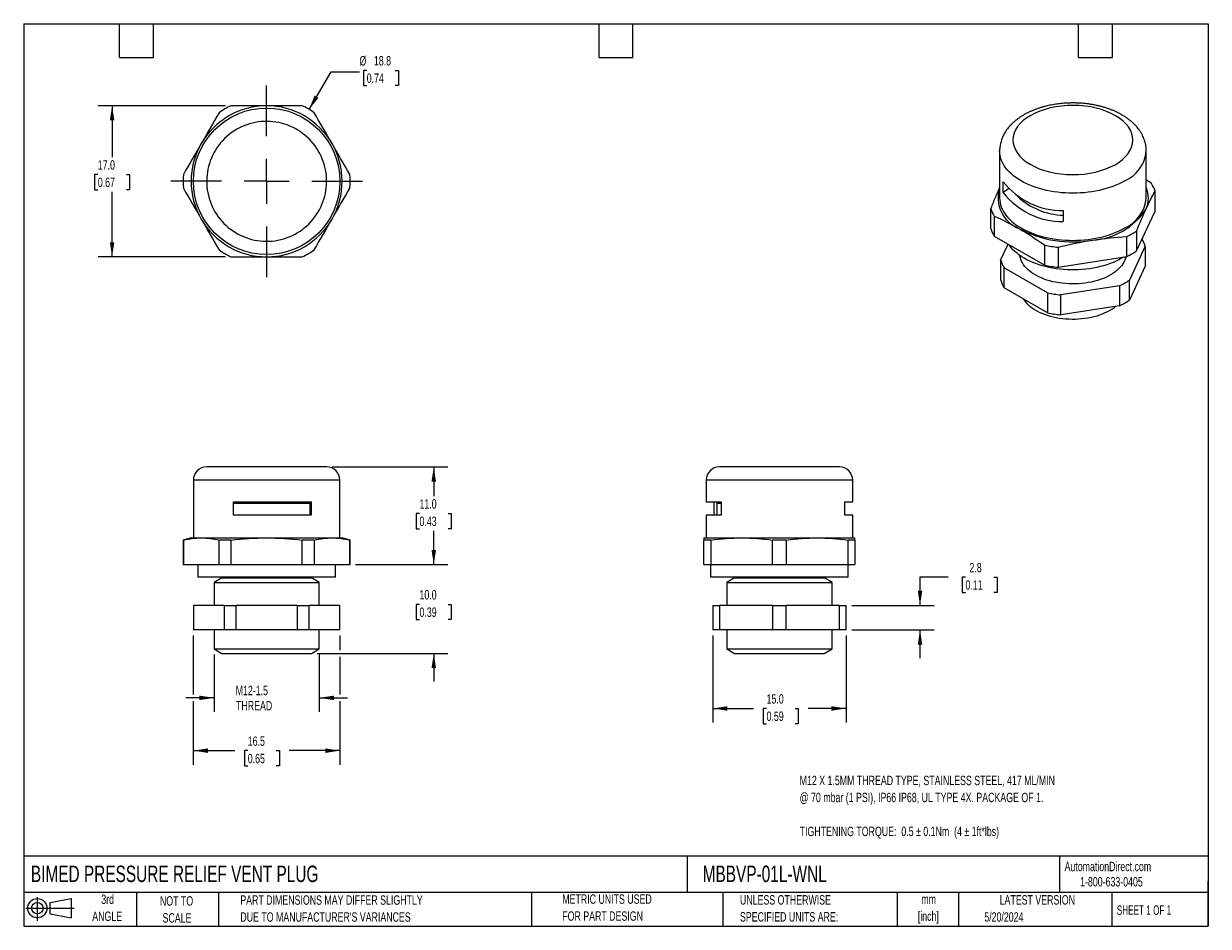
# Model space of a CAD drawing. Header units: millimetres. Extents: x 3 to 137, y 3 to 105.
import ezdxf

# ---------------------------------------------------------------- set-up
doc = ezdxf.new("R2010")
doc.units = ezdxf.units.MM
doc.header["$LTSCALE"] = 0.5
doc.linetypes.add('CENTERX2', pattern=[20.32, 12.7, -2.54, 2.54, -2.54])
doc.layers.add('CENTER', color=40, linetype='CENTERX2')
doc.layers.add('SLD-DEFPOINTS', color=7, linetype='Continuous')
doc.layers.add('DIMENSIONS', color=140, linetype='Continuous', lineweight=25)
doc.layers.add('TEXT', color=140, linetype='Continuous', lineweight=25)
doc.styles.add('SLDTEXTSTYLE0', font='TXT', dxfattribs={"width": 0.7})
doc.styles.add('SLDTEXTSTYLE1', font='TXT', dxfattribs={"width": 0.65})
doc.dimstyles.new('SLDDIMSTYLE0', dxfattribs={"dimtxt": 1.079004, "dimasz": 1.651, "dimexe": 0, "dimexo": 0.0625, "dimgap": 0.269751, "dimtad": 0, "dimtih": 1, "dimtoh": 1, "dimrnd": 1e-09, "dimzin": 4, "dimdsep": 46, "dimtxsty": 'SLDTEXTSTYLE0', "dimsah": 1, "dimcen": 0.09, "dimadec": 0, "dimazin": 1, "dimtfac": 1, "dimtofl": 0, "dimtmove": 0, "dimatfit": 3, "dimfxl": 0, "dimfrac": 2, "dimtolj": 1, "dimtzin": 12, "dimarcsym": 0})
doc.dimstyles.new('SLDDIMSTYLE1', dxfattribs={"dimtxt": 1.079004, "dimasz": 1.651, "dimexe": 0, "dimexo": 0.0625, "dimgap": 0.269751, "dimtad": 0, "dimtih": 1, "dimtoh": 1, "dimrnd": 1e-09, "dimzin": 4, "dimdsep": 46, "dimtxsty": 'SLDTEXTSTYLE0', "dimsah": 1, "dimcen": 0.09, "dimadec": 0, "dimazin": 1, "dimtfac": 1, "dimtmove": 0, "dimatfit": 0, "dimfxl": 0, "dimfrac": 2, "dimtolj": 1, "dimtzin": 12, "dimarcsym": 0})
doc.dimstyles.new('SLDDIMSTYLE2', dxfattribs={"dimtxt": 1.079004, "dimasz": 1.651, "dimexe": 0, "dimexo": 0.0625, "dimgap": 0.269751, "dimtad": 0, "dimtih": 1, "dimtoh": 1, "dimrnd": 1e-09, "dimzin": 12, "dimdsep": 46, "dimtxsty": 'SLDTEXTSTYLE0', "dimsah": 1, "dimcen": 0.09, "dimadec": 0, "dimazin": 3, "dimtfac": 1, "dimtofl": 0, "dimtmove": 0, "dimatfit": 3, "dimfxl": 0, "dimfrac": 2, "dimtolj": 1, "dimtzin": 12, "dimarcsym": 0})
doc.dimstyles.new('SLDDIMSTYLE3', dxfattribs={"dimtxt": 1.079004, "dimasz": 1.651, "dimexe": 0, "dimexo": 0.0625, "dimgap": 0.269751, "dimtad": 0, "dimtih": 1, "dimtoh": 1, "dimrnd": 1e-09, "dimzin": 12, "dimdsep": 46, "dimtxsty": 'SLDTEXTSTYLE0', "dimsah": 1, "dimcen": 0.09, "dimadec": 0, "dimazin": 3, "dimtfac": 1, "dimtmove": 0, "dimatfit": 0, "dimfxl": 0, "dimfrac": 2, "dimtolj": 1, "dimtzin": 12, "dimarcsym": 0})
doc.dimstyles.new('SLDDIMSTYLE4', dxfattribs={"dimtxt": 1.079004, "dimasz": 1.651, "dimexe": 0, "dimexo": 0.0625, "dimgap": 0.269751, "dimtad": 0, "dimtih": 1, "dimtoh": 1, "dimrnd": 1e-09, "dimzin": 12, "dimdsep": 46, "dimtxsty": 'SLDTEXTSTYLE0', "dimsah": 1, "dimcen": 0, "dimadec": 0, "dimazin": 3, "dimtfac": 1, "dimtofl": 0, "dimtmove": 0, "dimatfit": 3, "dimfxl": 0, "dimfrac": 2, "dimtolj": 1, "dimtzin": 12, "dimarcsym": 0})

# ---------------------------------------------------------------- blocks, each defined once
blk = doc.blocks.new('Block11')
at = {"color": 7, "linetype": 'Continuous', "lineweight": 18}
for p, q in [((0, 1.44), (5.44, 1.44)), ((1.29, 2.66), (1.29, 0)), ((2.74, 2.08), (5.09, 2.52)), ((2.74, 0.8), (2.74, 2.08)), ((5.09, 2.52), (5.09, 0.37)), ((2.74, 0.8), (5.09, 0.37))]:
    blk.add_line(p, q, dxfattribs=at)
for radius in [1.08, 0.643]:
    blk.add_circle((1.29, 1.44), radius, dxfattribs=at)
blk = doc.blocks.new('Block12')
at = {"layer": 'SLD-DEFPOINTS'}
blk.add_blockref('Block11', (0, 0), dxfattribs=at)
blk = doc.blocks.new('_D')
at = {"layer": 'DIMENSIONS'}
for p, q in [((37.91, 54.89), (50.92, 54.89)), ((49.34, 54.89), (49.34, 51.6)), ((47.73, 49.64), (47.37, 49.64)), ((47.37, 49.64), (47.37, 47.92)), ((50.94, 49.64), (51.3, 49.64)), ((51.3, 49.64), (51.3, 47.92)), ((47.37, 47.92), (47.73, 47.92)), ((49.34, 43.89), (49.34, 47.68)), ((51.3, 47.92), (50.94, 47.92)), ((40.53, 43.89), (50.92, 43.89))]:
    blk.add_line(p, q, dxfattribs=at)
for points in [[(49.34, 54.89), (49.08, 53.24), (49.59, 53.24)], [(49.34, 43.89), (49.59, 45.54), (49.08, 45.54)]]:
    blk.add_solid(points, dxfattribs=at)
at = {"layer": 'DIMENSIONS', "char_height": 1.058, "attachment_point": 1, "style": 'SLDTEXTSTYLE0'}
for s, insert in [('11.0', (47.73, 51.25)), ('0.43', (47.73, 49.29))]:
    blk.add_mtext(s, dxfattribs=dict(at, insert=insert))
blk = doc.blocks.new('_D_1')
at = {"layer": 'DIMENSIONS'}
for p, q in [((49.34, 43.89), (49.34, 47.07)), ((40.53, 43.89), (50.92, 43.89)), ((47.73, 39.41), (47.37, 39.41)), ((47.37, 39.41), (47.37, 37.7)), ((50.94, 39.41), (51.3, 39.41)), ((51.3, 39.41), (51.3, 37.7)), ((47.37, 37.7), (47.73, 37.7)), ((51.3, 37.7), (50.94, 37.7)), ((36.21, 33.89), (50.92, 33.89)), ((49.34, 33.89), (49.34, 30.72))]:
    blk.add_line(p, q, dxfattribs=at)
for points in [[(49.34, 43.89), (49.59, 45.54), (49.08, 45.54)], [(49.34, 33.89), (49.08, 32.24), (49.59, 32.24)]]:
    blk.add_solid(points, dxfattribs=at)
at = {"layer": 'DIMENSIONS', "char_height": 1.058, "attachment_point": 1, "style": 'SLDTEXTSTYLE0'}
for s, insert in [('10.0', (47.73, 41.02)), ('0.39', (47.73, 39.06))]:
    blk.add_mtext(s, dxfattribs=dict(at, insert=insert))
blk = doc.blocks.new('_D_2')
at = {"layer": 'DIMENSIONS'}
for p, q in [((22.27, 35.91), (22.27, 29.27)), ((38.77, 35.91), (38.77, 34.27)), ((38.77, 33.51), (38.77, 29.27)), ((22.27, 28.51), (22.27, 21.36)), ((38.77, 28.51), (38.77, 21.36)), ((22.27, 22.95), (26.94, 22.95)), ((28.4, 22.95), (28.04, 22.95)), ((28.04, 22.95), (28.04, 21.23)), ((31.61, 22.95), (31.97, 22.95)), ((31.97, 22.95), (31.97, 21.23)), ((38.77, 22.95), (33.07, 22.95)), ((28.04, 21.23), (28.4, 21.23)), ((31.97, 21.23), (31.61, 21.23))]:
    blk.add_line(p, q, dxfattribs=at)
for points in [[(22.27, 22.95), (23.92, 22.69), (23.92, 23.2)], [(38.77, 22.95), (37.12, 23.2), (37.12, 22.69)]]:
    blk.add_solid(points, dxfattribs=at)
at = {"layer": 'DIMENSIONS', "char_height": 1.058, "attachment_point": 1, "style": 'SLDTEXTSTYLE0'}
for s, insert in [('16.5', (28.4, 24.55)), ('0.65', (28.4, 22.59))]:
    blk.add_mtext(s, dxfattribs=dict(at, insert=insert))
blk = doc.blocks.new('_D_3')
at = {"layer": 'DIMENSIONS'}
for p, q in [((24.6, 33.76), (24.6, 27.3)), ((36.45, 33.76), (36.45, 27.3)), ((24.6, 28.89), (21.42, 28.89)), ((36.45, 28.89), (39.62, 28.89))]:
    blk.add_line(p, q, dxfattribs=at)
for points in [[(24.6, 28.89), (22.95, 29.14), (22.95, 28.64)], [(36.45, 28.89), (38.1, 28.64), (38.1, 29.14)]]:
    blk.add_solid(points, dxfattribs=at)
at = {"layer": 'DIMENSIONS', "char_height": 1.058, "attachment_point": 1, "style": 'SLDTEXTSTYLE0'}
for s, insert in [('M12-1.5', (27.04, 30.25)), ('THREAD', (27.08, 28.54))]:
    blk.add_mtext(s, dxfattribs=dict(at, insert=insert))
blk = doc.blocks.new('_D_4')
at = {"layer": 'DIMENSIONS'}
for p, q in [((80.75, 35.91), (80.75, 26.11)), ((95.75, 35.91), (95.75, 26.11)), ((80.75, 27.7), (85.33, 27.7)), ((86.8, 27.7), (86.43, 27.7)), ((86.43, 27.7), (86.43, 25.98)), ((90, 27.7), (90.37, 27.7)), ((90.37, 27.7), (90.37, 25.98)), ((95.75, 27.7), (91.47, 27.7)), ((86.43, 25.98), (86.8, 25.98)), ((90.37, 25.98), (90, 25.98))]:
    blk.add_line(p, q, dxfattribs=at)
for points in [[(80.75, 27.7), (82.4, 27.44), (82.4, 27.95)], [(95.75, 27.7), (94.1, 27.95), (94.1, 27.44)]]:
    blk.add_solid(points, dxfattribs=at)
at = {"layer": 'DIMENSIONS', "char_height": 1.058, "attachment_point": 1, "style": 'SLDTEXTSTYLE0'}
for s, insert in [('15.0', (86.8, 29.3)), ('0.59', (86.8, 27.35))]:
    blk.add_mtext(s, dxfattribs=dict(at, insert=insert))
blk = doc.blocks.new('_D_5')
at = {"layer": 'DIMENSIONS'}
for p, q in [((107.25, 42.47), (104.07, 42.47)), ((104.07, 42.47), (104.07, 39.3)), ((109.19, 42.47), (108.83, 42.47)), ((108.83, 42.47), (108.83, 40.76)), ((112.4, 42.47), (112.76, 42.47)), ((112.76, 42.47), (112.76, 40.76)), ((108.83, 40.76), (109.19, 40.76)), ((112.76, 40.76), (112.4, 40.76)), ((96.38, 39.3), (105.66, 39.3)), ((96.38, 36.55), (105.66, 36.55)), ((104.07, 36.55), (104.07, 33.37))]:
    blk.add_line(p, q, dxfattribs=at)
for points in [[(104.07, 39.3), (104.33, 40.95), (103.82, 40.95)], [(104.07, 36.55), (103.82, 34.89), (104.33, 34.89)]]:
    blk.add_solid(points, dxfattribs=at)
at = {"layer": 'DIMENSIONS', "char_height": 1.058, "attachment_point": 1, "style": 'SLDTEXTSTYLE0'}
for s, insert in [('2.8', (109.64, 44.08)), ('0.11', (109.19, 42.12))]:
    blk.add_mtext(s, dxfattribs=dict(at, insert=insert))
blk = doc.blocks.new('_D_6')
at = {"layer": 'DIMENSIONS'}
for p, q in [((25.88, 95.53), (11.54, 95.53)), ((13.12, 95.53), (13.12, 89.76)), ((11.52, 87.8), (11.16, 87.8)), ((11.16, 87.8), (11.16, 86.09)), ((14.73, 87.8), (15.09, 87.8)), ((15.09, 87.8), (15.09, 86.09)), ((11.16, 86.09), (11.52, 86.09)), ((13.12, 78.53), (13.12, 85.84)), ((15.09, 86.09), (14.73, 86.09)), ((25.88, 78.53), (11.54, 78.53))]:
    blk.add_line(p, q, dxfattribs=at)
for points in [[(13.12, 95.53), (12.87, 93.88), (13.38, 93.88)], [(13.12, 78.53), (13.38, 80.18), (12.87, 80.18)]]:
    blk.add_solid(points, dxfattribs=at)
at = {"layer": 'DIMENSIONS', "char_height": 1.058, "attachment_point": 1, "style": 'SLDTEXTSTYLE0'}
for s, insert in [('17.0', (11.52, 89.41)), ('0.67', (11.52, 87.45))]:
    blk.add_mtext(s, dxfattribs=dict(at, insert=insert))
blk = doc.blocks.new('_D_7')
at = {"layer": 'DIMENSIONS'}
for p, q in [((35.3, 95.13), (37.8, 99.37)), ((37.8, 99.37), (40.97, 99.37)), ((41.79, 99.52), (41.43, 99.52)), ((41.43, 99.52), (41.43, 97.81)), ((44.99, 99.52), (45.36, 99.52)), ((45.36, 99.52), (45.36, 97.81)), ((41.43, 97.81), (41.79, 97.81)), ((45.36, 97.81), (44.99, 97.81))]:
    blk.add_line(p, q, dxfattribs=at)
blk.add_solid([(35.3, 95.13), (36.36, 96.42), (35.92, 96.68)], dxfattribs=at)
at = {"layer": 'DIMENSIONS', "char_height": 1.058, "attachment_point": 1, "style": 'SLDTEXTSTYLE0'}
for s, insert in [('%%c', (40.97, 101.13)), ('18.8', (42.6, 101.13)), ('0.74', (41.79, 99.17))]:
    blk.add_mtext(s, dxfattribs=dict(at, insert=insert))
blk = doc.blocks.new('SW_CENTERMARKSYMBOL_0')
at = {"layer": 'CENTER', "color": 0}
for p, q in [((0, 5.08), (0, 10.79)), ((0, 0), (0, 2.54)), ((-5.08, 0), (-10.79, 0)), ((0, 0), (-2.54, 0)), ((0, 0), (0, -2.54)), ((0, 0), (2.54, 0)), ((5.08, 0), (10.79, 0)), ((0, -5.08), (0, -10.79))]:
    blk.add_line(p, q, dxfattribs=at)

msp = doc.modelspace()

# ---------------------------------------------------------------- linework, layer by layer
for p, q in [((113.035, 90.455), (113.035, 85.148)), ((129.535, 85.148), (129.535, 90.455)), ((113.439, 85.758), (113.439, 86.983)), ((130.134, 86.782), (129.535, 87.199)), ((114.041, 86.176), (113.439, 85.758)), ((130.534, 83.666), (130.534, 85.919)), ((112.036, 81.73), (112.036, 83.983)), ((112.437, 83.12), (112.437, 80.867)), ((120.204, 83.733), (120.204, 82.509)), ((128.457, 79.19), (130.534, 83.666)), ((128.457, 81.443), (128.457, 79.19)), ((112.437, 80.867), (118.113, 77.59)), ((127.362, 78.558), (127.362, 80.811)), ((113.151, 78.15), (113.995, 79.968)), ((118.113, 77.59), (118.113, 79.843)), ((119.608, 79.612), (119.608, 77.359)), ((129.419, 79.742), (127.64, 75.909)), ((129.419, 79.742), (129.419, 77.497)), ((113.151, 78.15), (113.151, 75.905)), ((115.36, 78.655), (115.36, 78.4)), ((119.608, 77.359), (127.362, 78.558)), ((127.21, 78.4), (127.21, 78.535)), ((129.419, 77.497), (127.64, 73.664)), ((118.412, 74.482), (113.551, 77.288)), ((113.551, 75.042), (113.551, 77.288)), ((118.412, 72.236), (113.551, 75.042)), ((126.546, 75.278), (119.906, 74.251)), ((126.546, 75.278), (126.546, 73.032)), ((127.64, 73.664), (127.64, 75.909)), ((118.412, 74.482), (118.412, 72.236)), ((119.906, 72.005), (119.906, 74.251)), ((126.546, 73.032), (119.906, 72.005)), ((22.274, 53.39), (22.274, 46.89)), ((38.774, 53.39), (22.274, 53.39)), ((38.774, 46.89), (38.774, 53.39)), ((79.996, 53.39), (79.996, 50.94)), ((88.246, 53.39), (79.996, 53.39)), ((96.496, 53.39), (88.246, 53.39)), ((96.496, 50.94), (96.496, 53.39)), ((26.779, 49.44), (26.779, 50.94)), ((26.779, 50.94), (35.543, 50.94)), ((26.779, 50.809), (35.408, 50.809)), ((35.408, 49.44), (35.408, 50.809)), ((35.543, 50.94), (35.543, 49.44)), ((79.996, 50.94), (81.698, 50.94)), ((80.895, 49.44), (80.895, 50.94)), ((81.236, 50.94), (81.196, 50.809)), ((81.196, 50.809), (81.196, 49.44)), ((81.196, 50.809), (81.698, 50.809)), ((81.698, 50.94), (81.698, 49.44)), ((95.597, 50.94), (96.496, 50.94)), ((95.597, 49.44), (95.597, 50.94)), ((35.543, 49.44), (26.779, 49.44)), ((79.996, 49.44), (79.996, 46.89)), ((81.698, 49.44), (79.996, 49.44)), ((96.496, 49.44), (95.597, 49.44)), ((96.496, 46.89), (96.496, 49.44)), ((22.024, 46.89), (21.124, 46.649)), ((22.024, 46.89), (23.163, 46.89)), ((23.163, 46.89), (30.524, 46.89)), ((30.524, 46.89), (37.885, 46.89)), ((37.885, 46.89), (39.024, 46.89)), ((39.924, 46.649), (39.024, 46.89)), ((79.746, 46.89), (83.996, 46.89)), ((83.996, 46.89), (92.496, 46.89)), ((92.496, 46.89), (96.746, 46.89)), ((21.124, 46.649), (21.124, 43.89)), ((21.156, 46.649), (21.124, 46.649)), ((21.156, 46.649), (21.156, 43.89)), ((25.169, 43.89), (25.169, 46.649)), ((26.51, 46.649), (25.169, 46.649)), ((26.51, 46.649), (26.51, 43.89)), ((34.537, 43.89), (34.537, 46.649)), ((35.878, 46.649), (34.537, 46.649)), ((35.878, 46.649), (35.878, 43.89)), ((39.892, 43.89), (39.892, 46.649)), ((39.924, 46.649), (39.892, 46.649)), ((39.924, 43.89), (39.924, 46.649)), ((80.52, 46.649), (79.746, 46.649)), ((79.746, 43.89), (79.746, 46.649)), ((80.52, 46.649), (80.52, 43.89)), ((89.02, 46.649), (87.472, 46.649)), ((87.472, 43.89), (87.472, 46.649)), ((89.02, 46.649), (89.02, 43.89)), ((95.972, 43.89), (95.972, 46.649)), ((96.746, 46.649), (95.972, 46.649)), ((96.746, 46.649), (96.746, 43.89)), ((21.124, 43.89), (21.156, 43.89)), ((21.156, 43.89), (25.169, 43.89)), ((22.774, 43.89), (22.774, 42.47)), ((25.169, 43.89), (26.51, 43.89)), ((26.51, 43.89), (34.537, 43.89)), ((34.537, 43.89), (35.878, 43.89)), ((35.878, 43.89), (39.892, 43.89)), ((38.274, 42.47), (38.274, 43.89)), ((39.892, 43.89), (39.924, 43.89)), ((79.746, 43.89), (80.52, 43.89)), ((80.496, 43.89), (80.496, 42.47)), ((80.52, 43.89), (87.472, 43.89)), ((87.472, 43.89), (89.02, 43.89)), ((89.02, 43.89), (95.972, 43.89)), ((95.972, 43.89), (96.746, 43.89)), ((95.996, 42.47), (95.996, 43.89)), ((38.274, 42.47), (22.774, 42.47)), ((25.464, 42.39), (24.599, 41.891)), ((24.599, 41.891), (24.599, 39.295)), ((24.599, 41.891), (36.449, 41.891)), ((25.464, 42.47), (25.464, 42.39)), ((25.464, 42.39), (35.584, 42.39)), ((35.584, 42.39), (35.584, 42.47)), ((36.449, 41.891), (35.584, 42.39)), ((36.449, 39.295), (36.449, 41.891)), ((95.996, 42.47), (80.496, 42.47)), ((83.186, 42.39), (82.321, 41.891)), ((82.321, 41.891), (82.321, 39.295)), ((82.321, 41.891), (88.246, 41.891)), ((83.186, 42.47), (83.186, 42.39)), ((83.186, 42.39), (93.306, 42.39)), ((88.246, 41.891), (94.171, 41.891)), ((93.306, 42.39), (93.306, 42.47)), ((94.171, 41.891), (93.306, 42.39)), ((94.171, 39.295), (94.171, 41.891)), ((22.274, 39.295), (22.274, 36.545)), ((22.274, 39.295), (22.31, 39.295)), ((22.31, 36.545), (22.31, 39.295)), ((25.747, 39.295), (22.31, 39.295)), ((25.747, 39.295), (25.747, 36.545)), ((25.747, 39.295), (27.087, 39.295)), ((27.087, 36.545), (27.087, 39.295)), ((33.961, 39.295), (27.087, 39.295)), ((33.961, 39.295), (33.961, 36.545)), ((33.961, 39.295), (35.3, 39.295)), ((35.3, 36.545), (35.3, 39.295)), ((38.737, 39.295), (35.3, 39.295)), ((38.737, 39.295), (38.737, 36.545)), ((38.737, 39.295), (38.774, 39.295)), ((38.774, 36.545), (38.774, 39.295)), ((80.746, 39.295), (80.746, 36.545)), ((80.746, 39.295), (81.52, 39.295)), ((81.52, 36.545), (81.52, 39.295)), ((87.473, 39.295), (81.52, 39.295)), ((87.473, 39.295), (87.473, 36.545)), ((87.473, 39.295), (89.02, 39.295)), ((89.02, 36.545), (89.02, 39.295)), ((94.973, 39.295), (89.02, 39.295)), ((94.973, 39.295), (94.973, 36.545)), ((94.973, 39.295), (95.746, 39.295)), ((95.746, 36.545), (95.746, 39.295)), ((22.31, 36.545), (22.274, 36.545)), ((25.747, 36.545), (22.31, 36.545)), ((24.599, 36.545), (24.599, 34.395)), ((27.087, 36.545), (25.747, 36.545)), ((33.961, 36.545), (27.087, 36.545)), ((35.3, 36.545), (33.961, 36.545)), ((38.737, 36.545), (35.3, 36.545)), ((36.449, 34.395), (36.449, 36.545)), ((38.774, 36.545), (38.737, 36.545)), ((81.52, 36.545), (80.746, 36.545)), ((87.473, 36.545), (81.52, 36.545)), ((82.321, 36.545), (82.321, 34.395)), ((89.02, 36.545), (87.473, 36.545)), ((94.973, 36.545), (89.02, 36.545)), ((94.171, 34.395), (94.171, 36.545)), ((95.746, 36.545), (94.973, 36.545)), ((24.599, 34.395), (25.474, 33.89)), ((24.599, 34.395), (36.449, 34.395)), ((25.474, 33.89), (35.574, 33.89)), ((35.574, 33.89), (36.449, 34.395)), ((82.321, 34.395), (83.196, 33.89)), ((82.321, 34.395), (94.171, 34.395)), ((83.196, 33.89), (88.246, 33.89)), ((88.246, 33.89), (93.296, 33.89)), ((93.296, 33.89), (94.171, 34.395))]:
    msp.add_line(p, q)
at = {"flags": 128}
for points in [[(127.119, 87.088), (126.805, 86.916), (126.477, 86.754), (126.134, 86.602), (125.778, 86.461), (125.41, 86.331), (125.03, 86.212), (124.641, 86.105), (124.242, 86.009), (123.834, 85.926), (123.42, 85.855), (123, 85.797), (122.576, 85.751), (122.147, 85.719), (121.717, 85.699), (121.285, 85.693), (120.853, 85.699), (120.423, 85.719), (119.994, 85.751), (119.57, 85.797), (119.15, 85.855), (118.736, 85.926), (118.329, 86.009), (117.929, 86.105), (117.54, 86.212), (117.16, 86.331), (116.792, 86.461), (116.436, 86.602), (116.093, 86.754), (115.765, 86.916), (115.451, 87.088), (115.154, 87.269), (114.874, 87.458), (114.611, 87.656), (114.366, 87.862), (114.14, 88.074), (113.934, 88.293), (113.748, 88.518), (113.583, 88.749), (113.439, 88.984), (113.316, 89.223), (113.215, 89.465), (113.137, 89.71), (113.08, 89.958), (113.046, 90.206), (113.035, 90.454)], [(113.035, 85.148), (113.046, 84.899), (113.08, 84.65), (113.137, 84.403), (113.215, 84.158), (113.316, 83.915), (113.439, 83.676), (113.583, 83.441), (113.748, 83.211), (113.934, 82.986), (114.14, 82.767), (114.366, 82.554), (114.611, 82.349), (114.874, 82.151), (115.154, 81.961), (115.451, 81.78), (115.765, 81.609), (116.093, 81.447), (116.436, 81.295), (116.792, 81.154), (117.16, 81.023), (117.54, 80.904), (117.929, 80.797), (118.329, 80.702), (118.736, 80.618), (119.15, 80.548), (119.57, 80.489), (119.994, 80.444), (120.423, 80.411), (120.853, 80.392), (121.285, 80.385), (121.717, 80.392), (122.147, 80.411), (122.576, 80.444), (123, 80.489), (123.42, 80.548), (123.834, 80.618), (124.242, 80.702), (124.641, 80.797), (125.03, 80.904), (125.41, 81.023), (125.778, 81.154), (126.134, 81.295), (126.477, 81.447), (126.805, 81.609), (127.119, 81.78)], [(126.969, 78.497), (126.765, 78.375), (126.46, 78.209), (126.141, 78.052), (125.806, 77.905), (125.459, 77.769), (125.099, 77.644), (124.728, 77.531), (124.348, 77.429), (123.958, 77.339), (123.56, 77.262), (123.155, 77.197), (122.746, 77.145), (122.331, 77.106), (121.914, 77.08), (121.495, 77.066), (121.075, 77.066), (120.656, 77.08), (120.239, 77.106), (119.825, 77.145), (119.415, 77.197), (119.01, 77.262), (118.612, 77.339), (118.223, 77.429), (117.842, 77.531), (117.471, 77.644), (117.111, 77.769), (116.764, 77.905), (116.43, 78.052), (116.11, 78.209), (115.805, 78.375), (115.516, 78.551), (115.245, 78.736), (114.991, 78.929), (114.755, 79.129), (114.539, 79.337), (114.342, 79.551), (114.166, 79.771), (114.05, 79.936)], [(127.244, 78.54), (127.199, 78.362), (127.126, 78.153), (127.03, 77.947), (126.913, 77.745), (126.774, 77.547), (126.614, 77.355), (126.434, 77.168), (126.235, 76.989), (126.017, 76.817), (125.781, 76.653), (125.528, 76.497), (125.258, 76.351), (124.974, 76.215), (124.676, 76.089), (124.365, 75.974), (124.042, 75.87), (123.709, 75.778), (123.366, 75.698), (123.016, 75.63), (122.659, 75.575), (122.297, 75.532), (121.931, 75.503), (121.562, 75.486), (121.193, 75.483), (120.824, 75.493), (120.456, 75.516), (120.092, 75.552), (119.732, 75.601), (119.378, 75.662), (119.032, 75.736), (118.694, 75.822), (118.365, 75.92), (118.048, 76.03), (117.743, 76.15), (117.452, 76.282), (117.175, 76.423), (116.914, 76.574), (116.669, 76.734), (116.442, 76.902), (116.233, 77.078), (116.043, 77.261), (115.874, 77.45), (115.724, 77.645), (115.596, 77.846), (115.489, 78.05), (115.405, 78.257), (115.343, 78.468), (115.303, 78.68), (115.301, 78.696)], [(115.701, 73.801), (115.794, 73.661), (115.941, 73.468), (116.109, 73.281), (116.296, 73.1), (116.502, 72.926), (116.727, 72.76), (116.968, 72.602), (117.226, 72.453), (117.5, 72.314), (117.788, 72.184), (118.089, 72.065), (118.402, 71.957), (118.726, 71.86), (119.06, 71.775), (119.402, 71.702), (119.752, 71.642), (120.107, 71.593), (120.466, 71.558), (120.829, 71.535), (121.194, 71.525), (121.559, 71.529), (121.923, 71.545), (122.284, 71.574), (122.642, 71.616), (122.994, 71.67), (123.34, 71.737), (123.678, 71.816), (124.007, 71.907), (124.326, 72.01), (124.633, 72.124), (124.928, 72.248), (125.209, 72.382), (125.475, 72.527), (125.725, 72.68), (125.958, 72.842), (126.117, 72.966)]]:
    msp.add_lwpolyline(points, dxfattribs=at)
msp.add_circle((30.524, 87.033), 8.25)
for centre, radius, start, end in [((30.524, 87.033), 8.5, 90, 150), ((30.524, 87.033), 9.4, 115.27683, 124.72317), ((30.524, 87.033), 8.5, 30, 90), ((30.524, 87.033), 9.4, 55.27683, 64.72317), ((30.524, 87.033), 8.5, 150, 210), ((30.524, 87.033), 8.5, 330, 30), ((125.449, 90.836), 4.104, 294.0082, 354.68163), ((30.524, 87.033), 9.4, 175.27683, 184.72317), ((30.524, 87.033), 9.4, 355.27683, 4.72317), ((120.123, 92.232), 8.499, 218.1446, 270.54444), ((126.922, 84.767), 3.792, 17.68988, 32.10704), ((116.61, 85.186), 3.753, 162.26458, 249.15919), ((120.092, 90.943), 8.435, 217.93066, 270.75838), ((120.489, 91.214), 8.01, 227.11066, 267.96133), ((126.839, 85.147), 2.944, 334.46781, 23.67976), ((125.449, 85.529), 4.104, 294.0092, 354.67066), ((30.524, 87.033), 8.5, 210, 270), ((30.524, 87.033), 8.5, 270, 330), ((115.649, 85.135), 3.792, 197.68988, 212.10704), ((123.02, 88.154), 7.76, 273.4335, 326.56112), ((115.649, 82.882), 3.792, 197.68988, 212.10704), ((121.271, 93.267), 13.048, 242.64283, 279.7711), ((123.493, 88.776), 8.855, 295.90483, 304.08979), ((126.257, 78.796), 3.301, 16.65296, 31.43935), ((30.524, 87.033), 9.4, 235.27683, 244.72317), ((30.524, 87.033), 9.4, 295.27683, 304.72317), ((121.179, 94.715), 15.185, 258.3512, 264.06273), ((123.493, 86.524), 8.855, 295.90483, 304.08979), ((116.341, 79.107), 3.33, 196.68947, 213.10745), ((121.179, 92.462), 15.185, 258.3512, 264.06273), ((116.341, 76.861), 3.33, 196.68947, 213.10745), ((123.221, 82.3), 7.77, 295.33491, 304.65972), ((121.192, 87.51), 13.322, 257.95348, 264.46044), ((123.221, 80.055), 7.77, 295.33491, 304.65972), ((121.192, 85.265), 13.322, 257.95348, 264.46044), ((23.774, 53.39), 1.5, 90, 180), ((37.274, 53.39), 1.5, 0, 90), ((81.496, 53.39), 1.5, 90, 180), ((94.996, 53.39), 1.5, 0, 90)]:
    msp.add_arc(centre, radius, start, end)
for points in [[(25.169, 94.759), (24.503, 93.604), (23.834, 92.446), (23.163, 91.283)], [(30.524, 95.533), (29.181, 95.533), (27.844, 95.533), (26.51, 95.533)], [(34.537, 95.533), (33.204, 95.533), (31.866, 95.533), (30.524, 95.533)], [(37.885, 91.283), (37.214, 92.446), (36.545, 93.604), (35.878, 94.759)], [(23.163, 91.283), (22.491, 90.12), (21.822, 88.962), (21.156, 87.807)], [(39.892, 87.807), (39.225, 88.962), (38.556, 90.12), (37.885, 91.283)], [(21.156, 86.259), (21.822, 85.104), (22.491, 83.946), (23.163, 82.783)], [(37.885, 82.783), (38.556, 83.946), (39.225, 85.104), (39.892, 86.259)], [(129.495, 83.878), (129.843, 84.627), (130.189, 85.3), (130.534, 85.919)], [(23.163, 82.783), (23.834, 81.62), (24.503, 80.462), (25.169, 79.307)], [(35.878, 79.307), (36.545, 80.462), (37.214, 81.62), (37.885, 82.783)], [(112.437, 83.12), (113.379, 82.7), (114.325, 82.226), (115.275, 81.678)], [(128.457, 81.443), (128.802, 82.311), (129.148, 83.129), (129.495, 83.878)], [(115.275, 81.678), (116.224, 81.13), (117.17, 80.512), (118.113, 79.843)], [(119.608, 79.612), (120.896, 79.935), (122.188, 80.208), (123.485, 80.408)], [(123.485, 80.408), (124.782, 80.609), (126.074, 80.736), (127.362, 80.811)], [(26.51, 78.533), (27.844, 78.533), (29.181, 78.533), (30.524, 78.533)], [(30.524, 78.533), (31.866, 78.533), (33.204, 78.533), (34.537, 78.533)], [(35.408, 50.809), (35.407, 50.853), (35.405, 50.896), (35.404, 50.94)], [(21.156, 46.649), (21.822, 46.802), (22.491, 46.89), (23.163, 46.89)], [(23.163, 46.89), (23.834, 46.89), (24.503, 46.802), (25.169, 46.649)], [(26.51, 46.649), (27.844, 46.802), (29.181, 46.89), (30.524, 46.89)], [(30.524, 46.89), (31.866, 46.89), (33.204, 46.802), (34.537, 46.649)], [(35.878, 46.649), (36.545, 46.802), (37.214, 46.89), (37.885, 46.89)], [(37.885, 46.89), (38.556, 46.89), (39.225, 46.802), (39.892, 46.649)], [(79.746, 46.89), (79.746, 46.89), (79.746, 46.802), (79.746, 46.649)], [(80.52, 46.649), (81.675, 46.802), (82.833, 46.89), (83.996, 46.89)], [(83.996, 46.89), (85.159, 46.89), (86.317, 46.802), (87.472, 46.649)], [(89.02, 46.649), (90.175, 46.802), (91.333, 46.89), (92.496, 46.89)], [(92.496, 46.89), (93.659, 46.89), (94.817, 46.802), (95.972, 46.649)], [(96.746, 46.649), (96.746, 46.802), (96.746, 46.89), (96.746, 46.89)]]:
    msp.add_open_spline(points, degree=3)
for points, knots in [([(121.285, 95.852), (121.146, 95.851), (120.951, 95.849), (120.662, 95.838), (120.416, 95.824), (120.123, 95.802), (119.816, 95.771), (119.497, 95.731), (119.17, 95.681), (118.838, 95.621), (118.505, 95.551), (118.171, 95.471), (117.839, 95.381), (117.51, 95.28), (117.186, 95.168), (116.867, 95.047), (116.555, 94.915), (116.25, 94.772), (115.954, 94.62), (115.667, 94.457), (115.391, 94.284), (115.125, 94.101), (114.873, 93.909), (114.633, 93.707), (114.407, 93.497), (114.196, 93.277), (114.001, 93.05), (113.823, 92.816), (113.661, 92.574), (113.517, 92.327), (113.391, 92.074), (113.283, 91.816), (113.195, 91.553), (113.125, 91.287), (113.074, 91.017), (113.044, 90.745), (113.032, 90.556), (113.035, 90.459), (113.036, 90.453)], [0, 0, 0, 0, 0.03335534, 0.04692873, 0.06944796, 0.09282625, 0.11790035, 0.14406161, 0.17106782, 0.19872726, 0.22690591, 0.25550642, 0.28445704, 0.31370382, 0.34320531, 0.3729286, 0.40284641, 0.43293466, 0.46317039, 0.49352992, 0.52398564, 0.5544984, 0.5850312, 0.61554203, 0.64598551, 0.67631535, 0.70648794, 0.73646659, 0.76622555, 0.79575315, 0.82505343, 0.85414635, 0.88306663, 0.91186194, 0.94059066, 0.96931988, 0.99812356, 1, 1, 1, 1]), ([(116.968, 88.685), (115.592, 89.346), (114.727, 90.295), (114.4, 92.354), (114.951, 93.378), (117.241, 94.967), (118.886, 95.466), (122.451, 95.655), (124.226, 95.337), (126.978, 94.015), (127.843, 93.065), (128.17, 91.007), (127.619, 89.982), (125.329, 88.394), (123.684, 87.894), (120.119, 87.705), (118.344, 88.024), (116.968, 88.685)], [0, 0, 0, 0, 0.125, 0.125, 0.25, 0.25, 0.375, 0.375, 0.5, 0.5, 0.625, 0.625, 0.75, 0.75, 0.875, 0.875, 1, 1, 1, 1]), ([(129.534, 90.456), (129.533, 90.543), (129.53, 90.722), (129.5, 90.993), (129.45, 91.27), (129.378, 91.547), (129.285, 91.822), (129.169, 92.096), (129.032, 92.367), (128.871, 92.635), (128.694, 92.89), (128.503, 93.13), (128.301, 93.355), (128.083, 93.574), (127.849, 93.784), (127.599, 93.986), (127.335, 94.179), (127.058, 94.362), (126.768, 94.536), (126.466, 94.699), (126.154, 94.852), (125.832, 94.994), (125.501, 95.125), (125.163, 95.246), (124.817, 95.355), (124.465, 95.454), (124.109, 95.542), (123.748, 95.618), (123.386, 95.684), (123.024, 95.738), (122.668, 95.781), (122.334, 95.812), (122.042, 95.831), (121.779, 95.844), (121.535, 95.851), (121.366, 95.852), (121.285, 95.852)], [0, 0, 0, 0, 0.02723378, 0.05642615, 0.08591406, 0.1157836, 0.14612019, 0.17700585, 0.20851539, 0.24071163, 0.2736395, 0.30367518, 0.33405912, 0.3647461, 0.3956827, 0.42681011, 0.4580694, 0.48940594, 0.52077224, 0.55212429, 0.58342663, 0.61465915, 0.64580626, 0.67685547, 0.70779505, 0.73861118, 0.76928368, 0.79977874, 0.83003408, 0.85992422, 0.88916309, 0.91695216, 0.94121573, 0.95957123, 0.98047123, 1, 1, 1, 1]), ([(31.14, 80.311), (29.357, 80.148), (27.583, 80.699), (24.83, 82.989), (23.965, 84.634), (23.638, 88.199), (24.19, 89.974), (26.48, 92.726), (28.125, 93.591), (31.69, 93.918), (33.465, 93.367), (36.217, 91.077), (37.082, 89.432), (37.409, 85.867), (36.858, 84.092), (34.568, 81.34), (32.923, 80.475), (31.14, 80.311)], [0, 0, 0, 0, 0.125, 0.125, 0.25, 0.25, 0.375, 0.375, 0.5, 0.5, 0.625, 0.625, 0.75, 0.75, 0.875, 0.875, 1, 1, 1, 1]), ([(113.035, 86.331), (112.962, 86.17), (112.802, 85.821), (112.555, 85.25), (112.295, 84.63), (112.122, 84.199), (112.036, 83.983)], [0, 0, 0, 0, 0.21975152, 0.47932466, 0.73956926, 1, 1, 1, 1]), ([(31.14, 54.89), (30.976, 54.89), (30.647, 54.89), (30.148, 54.89), (29.641, 54.89), (29.129, 54.89), (28.643, 54.89), (28.189, 54.89), (27.768, 54.89), (27.287, 54.89), (26.757, 54.89), (26.261, 54.89), (25.856, 54.89), (25.532, 54.89), (25.233, 54.89), (24.96, 54.89), (24.715, 54.89), (24.464, 54.89), (24.224, 54.89), (24.02, 54.89), (23.876, 54.89), (23.801, 54.89), (23.771, 54.89), (23.776, 54.89), (23.777, 54.89)], [0, 0, 0, 0, 0.0440386, 0.0880331, 0.1334481, 0.1800674, 0.2267871, 0.267322, 0.3077854, 0.3483619, 0.4104041, 0.4724942, 0.5138934, 0.5552154, 0.5966572, 0.637192, 0.6776554, 0.718232, 0.77655, 0.8349147, 0.8899281, 0.9449888, 0.9890161, 1, 1, 1, 1]), ([(37.27, 54.89), (37.27, 54.89), (37.268, 54.89), (37.222, 54.89), (37.135, 54.89), (37.013, 54.89), (36.863, 54.89), (36.691, 54.89), (36.456, 54.89), (36.14, 54.89), (35.768, 54.89), (35.408, 54.89), (35.075, 54.89), (34.724, 54.89), (34.355, 54.89), (33.972, 54.89), (33.515, 54.89), (32.978, 54.89), (32.368, 54.89), (31.754, 54.89), (31.345, 54.89), (31.14, 54.89)], [0, 0, 0, 0, 0.0370958, 0.0881336, 0.1405162, 0.1930116, 0.2385575, 0.2840232, 0.3296159, 0.399328, 0.4690939, 0.5156109, 0.5620414, 0.6086063, 0.6541522, 0.6996178, 0.7452106, 0.810738, 0.876318, 0.9381457, 1, 1, 1, 1]), ([(81.524, 54.89), (81.51, 54.89), (81.493, 54.89), (81.498, 54.89), (81.499, 54.89)], [0, 0, 0, 0, 0.8005398, 1, 1, 1, 1]), ([(94.993, 54.89), (94.992, 54.89), (94.991, 54.89), (94.944, 54.89), (94.858, 54.89), (94.735, 54.89), (94.585, 54.89), (94.414, 54.89), (94.179, 54.89), (93.862, 54.89), (93.491, 54.89), (93.13, 54.89), (92.798, 54.89), (92.446, 54.89), (92.078, 54.89), (91.695, 54.89), (91.238, 54.89), (90.7, 54.89), (90.09, 54.89), (89.476, 54.89), (88.904, 54.89), (88.37, 54.89), (87.87, 54.89), (87.363, 54.89), (86.851, 54.89), (86.365, 54.89), (85.912, 54.89), (85.49, 54.89), (85.009, 54.89), (84.48, 54.89), (83.983, 54.89), (83.579, 54.89), (83.254, 54.89), (82.955, 54.89), (82.683, 54.89), (82.438, 54.89), (82.187, 54.89), (81.946, 54.89), (81.743, 54.89), (81.597, 54.89), (81.549, 54.89), (81.524, 54.89)], [0, 0, 0, 0, 0.0179918, 0.0427457, 0.0681518, 0.0936126, 0.1157029, 0.1377542, 0.1598671, 0.1936782, 0.2275154, 0.2500766, 0.2725959, 0.2951803, 0.3172706, 0.3393219, 0.3614348, 0.3932163, 0.4250233, 0.4550039, 0.4850103, 0.5090038, 0.5329815, 0.5577354, 0.5831415, 0.6086023, 0.6306925, 0.6527438, 0.6748568, 0.7086679, 0.742505, 0.7650663, 0.7875855, 0.81017, 0.8322602, 0.8543115, 0.8764245, 0.908206, 0.940013, 0.97, 1, 1, 1, 1])]:
    msp.add_open_spline(points, degree=3, knots=knots)
at = {"layer": 'TEXT'}
for p, q in [((3.175, 104.775), (136.525, 104.775)), ((3.175, 104.775), (3.175, 3.175)), ((13.97, 100.965), (13.97, 104.775)), ((17.78, 100.965), (17.78, 104.775)), ((67.945, 100.965), (67.945, 104.775)), ((71.755, 100.965), (71.755, 104.775)), ((121.92, 100.965), (121.92, 104.775)), ((125.73, 100.965), (125.73, 104.775)), ((136.525, 104.775), (136.525, 3.175)), ((13.97, 100.965), (17.78, 100.965)), ((67.945, 100.965), (71.755, 100.965)), ((121.92, 100.965), (125.73, 100.965)), ((136.525, 11.063), (3.175, 11.063)), ((77.879, 11.063), (77.879, 6.985)), ((119.788, 11.063), (119.788, 6.985)), ((136.525, 3.175), (136.525, 8.255)), ((136.525, 6.985), (3.175, 6.985)), ((15.875, 6.985), (15.875, 3.175)), ((25.106, 6.985), (25.106, 3.175)), ((60.323, 6.985), (60.323, 3.175)), ((81.89, 6.985), (81.89, 3.175)), ((101.512, 6.985), (101.512, 3.175)), ((108.406, 6.985), (108.406, 3.175)), ((125.674, 6.985), (125.674, 3.175)), ((3.175, 3.175), (136.525, 3.175))]:
    msp.add_line(p, q, dxfattribs=at)

# ---------------------------------------------------------------- block references
at = {"layer": 'CENTER'}
msp.add_blockref('SW_CENTERMARKSYMBOL_0', (30.524, 87.033), dxfattribs=at)
at = {"layer": 'SLD-DEFPOINTS'}
msp.add_blockref('Block12', (3.419, 3.777), dxfattribs=at)

# ---------------------------------------------------------------- texts
at = {"layer": 'TEXT'}
for s, insert, char_height, attachment_point, style in [('M12 X 1.5MM THREAD TYPE, STAINLESS STEEL, 417 ML/MIN', (90.524, 20.121), 1.05833, 1, 'SLDTEXTSTYLE0'), ('@ 70 mbar (1 PSI), IP66 IP68, UL TYPE 4X. PACKAGE OF 1.', (90.524, 18.21), 1.05833, 1, 'SLDTEXTSTYLE0'), ('TIGHTENING TORQUE:  0.5 ± 0.1Nm  (4 ± 1ft*lbs)', (90.524, 14.387), 1.05833, 1, 'SLDTEXTSTYLE0'), ('BIMED PRESSURE RELIEF VENT PLUG', (3.983, 10.007), 1.85208, 1, 'SLDTEXTSTYLE0'), ('MBBVP-01L-WNL', (79.604, 10.007), 1.85208, 1, 'SLDTEXTSTYLE0'), ('AutomationDirect.com', (120.347, 10.438), 1.05833, 1, 'SLDTEXTSTYLE0'), ('1-800-633-0405', (122.096, 8.719), 1.05833, 1, 'SLDTEXTSTYLE0'), ('3rd', (12.623, 6.75), 1.0583, 2, 'SLDTEXTSTYLE0'), ('PART DIMENSIONS MAY DIFFER SLIGHTLY', (27.56, 6.66), 1.05833, 1, 'SLDTEXTSTYLE0'), ('METRIC UNITS USED', (63.802, 6.768), 1.05833, 1, 'SLDTEXTSTYLE0'), ('UNLESS OTHERWISE', (83.804, 6.681), 1.05833, 1, 'SLDTEXTSTYLE0'), ('LATEST VERSION', (117.276, 6.682), 1.05833, 2, 'SLDTEXTSTYLE0'), ('NOT TO', (20.384, 6.563), 1.0583, 2, 'SLDTEXTSTYLE0'), ('mm', (105.049, 6.76), 1.0583, 2, 'SLDTEXTSTYLE0'), ('SHEET 1 OF 1', (126.221, 5.526), 1.05833, 1, 'SLDTEXTSTYLE1'), ('ANGLE', (12.575, 4.839), 1.0583, 2, 'SLDTEXTSTYLE0'), ('SCALE', (20.432, 4.652), 1.0583, 2, 'SLDTEXTSTYLE0'), ("DUE TO MANUFACTURER'S VARIANCES", (27.56, 4.749), 1.05833, 1, 'SLDTEXTSTYLE0'), ('FOR PART DESIGN', (63.802, 4.857), 1.05833, 1, 'SLDTEXTSTYLE0'), ('SPECIFIED UNITS ARE:', (83.804, 4.77), 1.05833, 1, 'SLDTEXTSTYLE0'), ('[inch]', (105.008, 4.849), 1.0583, 2, 'SLDTEXTSTYLE0'), ('5/20/2024', (111.306, 4.754), 1.0583, 1, 'SLDTEXTSTYLE0')]:
    msp.add_mtext(s, dxfattribs=dict(at, insert=insert, char_height=char_height, attachment_point=attachment_point, style=style))

# ---------------------------------------------------------------- dimensions: what is measured, and where the dimension line sits
at = {"layer": 'DIMENSIONS'}
dim = msp.add_diameter_dim_2p(p1=(25.749, 78.936), p2=(35.298, 95.13), dimstyle='SLDDIMSTYLE4', dxfattribs=at)
dim.commit()
dim.dimension.update_dxf_attribs({"geometry": '_D_7', "text_midpoint": (43.391, 99.37), "dimtype": 163})
for base, p1, p2, dimstyle, picture, middle in [((13.124, 78.533), (26.51, 95.533), (26.51, 78.533), 'SLDDIMSTYLE0', '_D_6', (13.124, 87.801)), ((49.337, 54.89), (39.892, 43.89), (37.274, 54.89), 'SLDDIMSTYLE0', '_D', (49.337, 49.64)), ((49.337, 33.89), (39.892, 43.89), (35.574, 33.89), 'SLDDIMSTYLE1', '_D_1', (49.337, 39.411)), ((104.072, 39.295), (95.746, 36.545), (95.746, 39.295), 'SLDDIMSTYLE3', '_D_5', (104.072, 42.47))]:
    dim = msp.add_linear_dim(base=base, p1=p1, p2=p2, angle=90, dimstyle=dimstyle, dxfattribs=at)
    dim.commit()
    dim.dimension.update_dxf_attribs({"geometry": picture, "text_midpoint": middle, "dimtype": 160})
for base, p1, p2, dimstyle, picture, middle in [((38.774, 22.945), (22.274, 36.545), (38.774, 36.545), 'SLDDIMSTYLE2', '_D_2', (30.005, 22.945)), ((95.746, 27.698), (80.746, 36.545), (95.746, 36.545), 'SLDDIMSTYLE0', '_D_4', (88.4, 27.698))]:
    dim = msp.add_linear_dim(base=base, p1=p1, p2=p2, dimstyle=dimstyle, dxfattribs=at)
    dim.commit()
    dim.dimension.update_dxf_attribs({"geometry": picture, "text_midpoint": middle, "dimtype": 160})
dim = msp.add_linear_dim(base=(36.449, 28.89), p1=(24.599, 34.395), p2=(36.449, 34.395), text='M12-1.5\\PTHREAD', dimstyle='SLDDIMSTYLE3', dxfattribs=at)
dim.commit()
dim.dimension.update_dxf_attribs({"geometry": '_D_3', "text_midpoint": (30.005, 28.89), "dimtype": 160})

doc.saveas('drawing.dxf')
